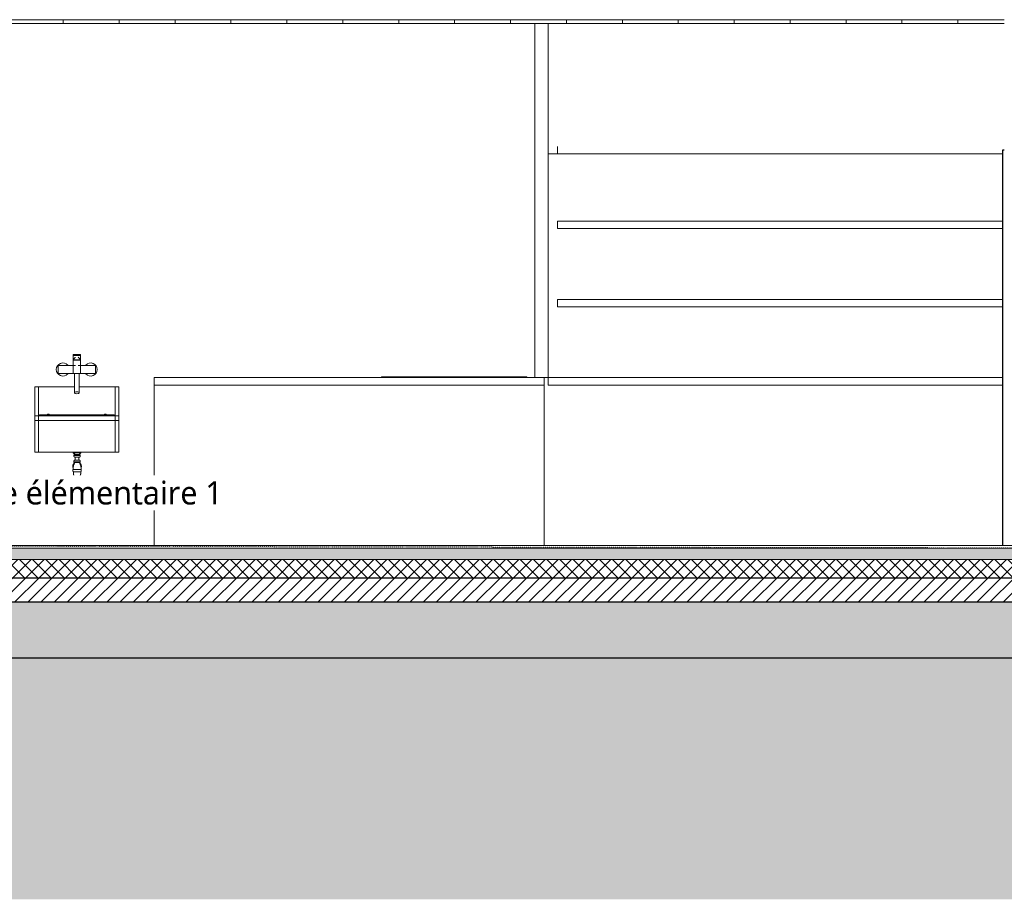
# Model space of a CAD drawing. Header units: millimetres. Extents: x -21851 to 219842, y -3161 to 6433.
# Tile 4 of 81: x 94 to 5376, y -1898 to 2820. Entities that reach past the tile are written whole.
import ezdxf

# ---------------------------------------------------------------- set-up
doc = ezdxf.new("R2010")
doc.units = ezdxf.units.MM
doc.linetypes.add('A-pointilles', pattern=[0.53, 0, -0.53])
for name, color, linetype, lineweight in [('A-AREA-IDEN', 2, 'Continuous', 9), ('A-CLNG', 13, 'Continuous', 13), ('A-CLNG-FNSH', 13, 'Continuous', 13), ('A-CLNG-PATT', 13, 'Continuous', 13), ('A-DOOR', 31, 'Continuous', 25), ('A-FLOR', 192, 'Continuous', 13), ('A-FLOR-FNSH', 192, 'Continuous', 13), ('A-FLOR-MCUT', 51, 'Continuous', 13), ('A-FLOR-PATT', 8, 'Continuous', 13), ('C-TOPO-FNSH', 192, 'A-pointilles', 13), ('C-TOPO-MCUT', 51, 'Continuous', 25), ('C-TOPO-PATT', 8, 'Continuous', 100), ('I-WALL', 2, 'Continuous', 13), ('P-SANR-FIXT', 6, 'Continuous', 13)]:
    doc.layers.add(name, color=color, linetype=linetype, lineweight=lineweight)
doc.styles.add('Trebuchet MS_1', font='trebuc.ttf', dxfattribs={"height": 125})

# ---------------------------------------------------------------- blocks, each defined once
blk = doc.blocks.new('PINT_ plein-vitré - P90 vitré-8161172-COUPE II_50')
at = {"layer": 'A-DOOR', "color": 20}
for p, q in [((5376.3, 2120), (5366.3, 2120)), ((5366.3, 2120), (5366.3, 0)), ((5484.3, 2120), (5474.3, 2120)), ((5484.3, 2120), (5484.3, 0))]:
    blk.add_line(p, q, dxfattribs=at)
blk = doc.blocks.new('evier 1 cuve - 780 x 480 mm-7638799-COUPE II_50')
at = {"layer": 'P-SANR-FIXT', "color": 30}
for p, q in [((2035.3, 905), (2815.3, 905)), ((2035.3, 905), (2035.3, 900)), ((2815.3, 900), (2815.3, 905))]:
    blk.add_line(p, q, dxfattribs=at)
blk = doc.blocks.new('DEVERSOIR MURAL AVEC MITIGEUR - deversoir_mural-7643223-COUPE II_50')
at = {"layer": 'P-SANR-FIXT', "color": 30}
for p, q in [((420.3, 1023.8), (380.3, 1023.8)), ((380.3, 1018.5), (380.3, 1023.8)), ((380.3, 1018.5), (420.3, 1018.5)), ((380.3, 1018.5), (380.3, 996.3)), ((420.3, 1023.8), (420.3, 1018.5)), ((420.3, 996.3), (420.3, 1018.5)), ((300.3, 965.8), (300.3, 921.8)), ((304.1, 965.8), (300.3, 965.8)), ((393.6, 965.8), (304.1, 965.8)), ((380.3, 996.3), (420.3, 996.3)), ((380.3, 993.3), (380.3, 921.8)), ((420.3, 993.3), (380.3, 993.3)), ((496.6, 965.8), (407.1, 965.8)), ((420.3, 921.8), (420.3, 993.3)), ((500.3, 965.8), (496.6, 965.8)), ((500.3, 921.8), (500.3, 965.8)), ((300.3, 921.8), (304.1, 921.8)), ((304.1, 921.8), (393.6, 921.8)), ((388.3, 921.8), (388.3, 896.8)), ((393.5, 921.8), (407.2, 921.8)), ((407.1, 921.8), (496.6, 921.8)), ((412.4, 896.8), (412.4, 921.8)), ((496.6, 921.8), (500.3, 921.8)), ((175.3, 733.8), (175.3, 850)), ((195.3, 850), (175.3, 850)), ((388.3, 850), (195.3, 850)), ((195.3, 850), (195.3, 733.8)), ((388.3, 850.6), (388.3, 818.8)), ((412.4, 818.8), (412.4, 850.6)), ((605.3, 850), (412.4, 850)), ((605.3, 733.8), (605.3, 850)), ((625.3, 850), (605.3, 850)), ((625.3, 850), (625.3, 733.8)), ((175.3, 695), (175.3, 733.8)), ((175.3, 670.7), (175.3, 695)), ((195.3, 695), (175.3, 695)), ((195.3, 733.8), (195.3, 695)), ((195.3, 670.7), (195.3, 695)), ((605.3, 695), (195.3, 695)), ((195.3, 695), (195.3, 670.7)), ((600.3, 701), (200.3, 701)), ((200.3, 701), (200.3, 695)), ((600.3, 695), (600.3, 701)), ((605.3, 695), (605.3, 733.8)), ((605.3, 695), (605.3, 670.7)), ((605.3, 670.7), (605.3, 695)), ((625.3, 695), (605.3, 695)), ((625.3, 733.8), (625.3, 695)), ((625.3, 695), (625.3, 670.7)), ((175.3, 502.8), (175.3, 670.7)), ((195.3, 670.7), (175.3, 670.7)), ((605.3, 670.7), (195.3, 670.7)), ((195.3, 670.7), (195.3, 502.8)), ((605.3, 502.8), (605.3, 670.7)), ((625.3, 670.7), (605.3, 670.7)), ((625.3, 670.7), (625.3, 502.8)), ((175.3, 502.8), (175.3, 500)), ((175.3, 500), (195.3, 500)), ((195.3, 500.6), (195.3, 500.2)), ((195.3, 500), (195.3, 500.5)), ((195.3, 500), (605.3, 500)), ((381.3, 500), (381.3, 496.7)), ((381.3, 496.7), (391.1, 487.5)), ((381.3, 496.7), (401.8, 496.7)), ((401.8, 486.7), (384.8, 486.7)), ((401.8, 483.3), (385.4, 483.3)), ((391.1, 487.5), (391.1, 486.7)), ((401.8, 487.5), (391.1, 487.5)), ((401.8, 496.7), (422.4, 496.7)), ((412.6, 487.5), (401.8, 487.5)), ((418.9, 486.7), (401.8, 486.7)), ((418.3, 483.3), (401.8, 483.3)), ((412.6, 487.5), (422.4, 496.7)), ((412.6, 486.7), (412.6, 487.5)), ((422.4, 496.7), (422.4, 500)), ((605.3, 500.2), (605.3, 500.6)), ((605.3, 500.5), (605.3, 500)), ((605.3, 500), (625.3, 500)), ((625.3, 500), (625.3, 502.8)), ((401.8, 444.5), (384.6, 444.5)), ((401.8, 448.1), (385.2, 448.1)), ((386.8, 444.5), (385.2, 444.5)), ((401.8, 457.3), (387.6, 457.3)), ((401.8, 474), (387.7, 474)), ((391.7, 474), (391.7, 457.3)), ((416, 474), (401.8, 474)), ((416.1, 457.3), (401.8, 457.3)), ((418.5, 448.1), (401.8, 448.1)), ((419.1, 444.5), (401.8, 444.5)), ((412, 457.3), (412, 474)), ((401.8, 407.1), (381.3, 407.1)), ((401.8, 394.2), (382.5, 394.2)), ((422.4, 407.1), (401.8, 407.1)), ((421.2, 394.2), (401.8, 394.2))]:
    blk.add_line(p, q, dxfattribs=at)
at = {"layer": 'P-SANR-FIXT', "color": 30, "flags": 128}
for points in [[(380.3, 993.3), (380.9, 994.7), (381.5, 996), (382.2, 997.2), (382.9, 998.5), (383.6, 999.7), (384.4, 1000.9), (385.3, 1002), (386.2, 1003.1), (387.1, 1004.2), (388.1, 1005.2), (389.2, 1006.2), (390.2, 1007.2), (391.3, 1008.1), (392.5, 1009)], [(407.9, 1009.2), (409, 1008.4), (410.1, 1007.5), (411.2, 1006.5), (412.2, 1005.6), (413.2, 1004.5), (414.2, 1003.5), (415.1, 1002.4), (416, 1001.2), (416.8, 1000), (417.6, 998.8), (418.3, 997.6), (419, 996.3), (419.6, 995.1), (420.2, 993.7), (420.3, 993.3)], [(388.3, 866.8), (388.3, 866.8), (388.3, 866.9), (388.3, 867), (388.3, 867.2), (388.3, 867.4), (388.3, 867.6), (388.3, 868), (388.3, 868.3), (388.3, 868.7), (388.3, 869.2), (388.3, 869.6), (388.3, 870.2), (388.3, 870.8), (388.3, 871.4), (388.3, 872), (388.3, 872.7), (388.3, 873.5), (388.3, 874.2), (388.3, 875), (388.3, 875.9), (388.3, 876.8), (388.3, 877.7), (388.3, 878.6), (388.3, 879.6), (388.3, 880.6), (388.3, 881.6), (388.3, 882.6), (388.3, 883.7), (388.3, 884.8), (388.3, 885.9), (388.3, 887), (388.3, 888.2), (388.3, 889.3), (388.3, 890.5), (388.3, 891.7), (388.3, 892.9), (388.3, 894.1), (388.3, 895.3), (388.3, 896.5), (388.3, 896.8)], [(388.4, 866), (388.3, 866.5), (388.3, 866.8)], [(388.3, 866.8), (388.3, 866.8), (388.3, 866.7), (388.3, 866.6), (388.3, 866.4), (388.3, 866.2), (388.3, 865.9), (388.3, 865.6), (388.3, 865.3), (388.3, 864.9), (388.3, 864.4), (388.3, 863.9), (388.3, 863.4), (388.3, 862.8), (388.3, 862.2), (388.3, 861.5), (388.3, 860.9), (388.3, 860.1), (388.3, 859.3), (388.3, 858.5), (388.3, 857.7), (388.3, 856.8), (388.3, 855.9), (388.3, 855), (388.3, 854), (388.3, 853), (388.3, 852), (388.3, 850.9), (388.3, 850.6)], [(412.4, 866.8), (412.3, 866.3), (412.3, 865.8)], [(412.4, 896.8), (412.4, 895.6), (412.4, 894.4), (412.4, 893.2), (412.4, 892), (412.4, 890.8), (412.4, 889.7), (412.4, 888.5), (412.4, 887.4), (412.4, 886.2), (412.4, 885.1), (412.4, 884), (412.4, 882.9), (412.4, 881.9), (412.4, 880.9), (412.4, 879.8), (412.4, 878.9), (412.4, 877.9), (412.4, 877), (412.4, 876.1), (412.4, 875.3), (412.4, 874.4), (412.4, 873.7), (412.4, 872.9), (412.4, 872.2), (412.4, 871.5), (412.4, 870.9), (412.4, 870.3), (412.4, 869.8), (412.4, 869.3), (412.4, 868.8), (412.4, 868.4), (412.4, 868), (412.4, 867.7), (412.4, 867.5), (412.4, 867.2), (412.4, 867), (412.4, 866.9), (412.4, 866.8), (412.4, 866.8), (412.4, 866.8)], [(412.4, 850.6), (412.4, 851.7), (412.4, 852.7), (412.4, 853.7), (412.4, 854.7), (412.4, 855.7), (412.4, 856.6), (412.4, 857.5), (412.4, 858.3), (412.4, 859.1), (412.4, 859.9), (412.4, 860.7), (412.4, 861.4), (412.4, 862), (412.4, 862.7), (412.4, 863.3), (412.4, 863.8), (412.4, 864.3), (412.4, 864.8), (412.4, 865.2), (412.4, 865.5), (412.4, 865.9), (412.4, 866.1), (412.4, 866.4), (412.4, 866.5), (412.4, 866.7), (412.4, 866.8), (412.4, 866.8), (412.4, 866.8)], [(385.4, 483.3), (385.2, 483.7), (385.1, 484), (385, 484.4), (385, 484.8), (384.9, 485.2), (384.8, 485.6), (384.8, 486), (384.8, 486.4), (384.8, 486.7)], [(387.7, 474), (387.4, 474.2), (387.2, 474.5), (387, 474.7), (386.8, 474.9), (386.6, 475.2), (386.4, 475.4), (386.2, 475.7), (386, 476), (385.8, 476.3), (385.7, 476.5), (385.5, 476.8), (385.4, 477.1), (385.3, 477.4), (385.2, 477.7), (385.1, 478.1), (385, 478.4), (384.9, 478.7), (384.9, 479), (384.8, 479.3), (384.8, 479.7), (384.8, 480), (384.8, 480.3), (384.8, 480.6), (384.8, 481), (384.9, 481.3), (384.9, 481.6), (385, 481.9), (385, 482.2), (385.1, 482.6), (385.2, 482.9), (385.3, 483.2), (385.4, 483.3)], [(418.3, 483.3), (418.4, 483), (418.5, 482.7), (418.6, 482.3), (418.7, 482), (418.8, 481.7), (418.8, 481.4), (418.9, 481.1), (418.9, 480.7), (418.9, 480.4), (418.9, 480.1), (418.9, 479.8), (418.9, 479.4), (418.8, 479.1), (418.8, 478.8), (418.7, 478.5), (418.6, 478.2), (418.5, 477.8), (418.4, 477.5), (418.3, 477.2), (418.2, 476.9), (418.1, 476.6), (417.9, 476.3), (417.8, 476.1), (417.6, 475.8), (417.4, 475.5), (417.2, 475.3), (417, 475), (416.8, 474.8), (416.6, 474.5), (416.3, 474.3), (416.1, 474.1), (416, 474)], [(418.9, 486.7), (418.9, 486.3), (418.9, 486), (418.9, 485.6), (418.8, 485.2), (418.7, 484.8), (418.7, 484.4), (418.6, 484), (418.4, 483.6), (418.3, 483.3)], [(387.5, 442.5), (386.8, 441.9), (386.1, 441.3), (385.4, 440.7), (384.8, 440), (384.2, 439.3), (383.6, 438.6), (383.1, 437.9), (382.6, 437.1), (382.1, 436.3), (381.7, 435.5), (381.2, 434.7), (380.9, 433.9), (380.5, 433), (380.2, 432.2), (379.9, 431.3), (379.7, 430.4), (379.5, 429.5), (379.3, 428.6), (379.1, 427.7), (379, 426.8), (379, 425.9), (379, 425), (379, 424.1), (379, 423.2), (379.1, 422.2), (379.2, 421.3), (379.4, 420.4), (379.6, 419.5), (379.8, 418.6), (380, 417.8), (380.3, 416.9), (380.7, 416), (380.9, 415.4)], [(387.6, 442.4), (386.9, 441.8), (386.2, 441.2), (385.5, 440.6), (384.9, 439.9), (384.3, 439.2), (383.8, 438.5), (383.2, 437.8), (382.7, 437), (382.2, 436.2), (381.8, 435.5), (381.4, 434.6), (381, 433.8), (380.7, 433), (380.3, 432.1), (380.1, 431.3), (379.8, 430.4), (379.6, 429.5), (379.4, 428.6), (379.3, 427.7), (379.2, 426.8), (379.1, 425.9), (379.1, 425), (379.1, 424.1), (379.2, 423.2), (379.2, 422.3), (379.4, 421.4), (379.5, 420.5), (379.7, 419.6), (379.9, 418.7), (380.2, 417.8), (380.5, 417), (380.8, 416.1)], [(380.3, 407.1), (380.3, 410.2), (380.5, 413.3), (380.8, 416.4), (381.2, 419.5), (381.8, 422.6), (382.5, 425.6), (383.3, 428.7), (384.2, 431.6), (385.1, 434.4)], [(385.2, 448.1), (385.1, 448.4), (385, 448.7), (384.9, 449), (384.8, 449.3), (384.7, 449.6), (384.7, 449.9), (384.7, 450.3), (384.6, 450.6), (384.6, 450.9), (384.6, 451.2), (384.6, 451.6), (384.7, 451.9), (384.7, 452.2), (384.8, 452.5), (384.8, 452.8), (384.9, 453.1), (385, 453.4), (385.1, 453.8), (385.2, 454.1), (385.4, 454.4), (385.5, 454.6), (385.6, 454.9), (385.8, 455.2), (386, 455.5), (386.2, 455.7), (386.4, 456), (386.6, 456.3), (386.8, 456.5), (387, 456.7), (387.2, 456.9), (387.5, 457.2), (387.6, 457.3)], [(384.6, 444.5), (384.6, 444.9), (384.6, 445.2), (384.6, 445.5), (384.6, 445.8), (384.7, 446.1), (384.7, 446.4), (384.8, 446.7), (384.8, 447), (384.9, 447.3), (385, 447.6), (385.1, 447.9), (385.2, 448.1)], [(385.1, 434.4), (385.9, 436.5), (386.5, 438.7), (387.1, 440.9), (387.6, 443.1), (387.9, 444.5)], [(415.8, 444.5), (416.3, 442.3), (416.8, 440.1), (417.4, 438), (418.1, 435.8), (418.6, 434.4)], [(416.1, 457.3), (416.3, 457.1), (416.5, 456.9), (416.8, 456.7), (417, 456.4), (417.2, 456.2), (417.4, 455.9), (417.6, 455.7), (417.8, 455.4), (417.9, 455.1), (418.1, 454.8), (418.3, 454.6), (418.4, 454.3), (418.5, 454), (418.6, 453.7), (418.7, 453.4), (418.8, 453), (418.9, 452.7), (419, 452.4), (419, 452.1), (419, 451.8), (419.1, 451.4), (419.1, 451.1), (419.1, 450.8), (419.1, 450.5), (419, 450.2), (419, 449.8), (418.9, 449.5), (418.9, 449.2), (418.8, 448.9), (418.7, 448.6), (418.6, 448.3), (418.5, 448.1)], [(422.7, 415.7), (423, 416.5), (423.4, 417.3), (423.6, 418.2), (423.9, 419.1), (424.1, 420), (424.3, 420.9), (424.4, 421.8), (424.5, 422.7), (424.6, 423.6), (424.6, 424.5), (424.6, 425.4), (424.5, 426.3), (424.5, 427.2), (424.3, 428.1), (424.2, 429), (424, 429.9), (423.8, 430.8), (423.5, 431.7), (423.2, 432.5), (422.9, 433.4), (422.5, 434.2), (422.1, 435), (421.7, 435.8), (421.2, 436.6), (420.8, 437.4), (420.2, 438.1), (419.7, 438.8), (419.1, 439.5), (418.5, 440.2), (417.9, 440.9), (417.2, 441.5), (416.5, 442.1)], [(422.8, 415.6), (423.2, 416.4), (423.5, 417.3), (423.8, 418.2), (424, 419.1), (424.2, 419.9), (424.4, 420.8), (424.6, 421.7), (424.7, 422.7), (424.7, 423.6), (424.7, 424.5), (424.7, 425.4), (424.7, 426.3), (424.6, 427.2), (424.5, 428.1), (424.3, 429), (424.1, 429.9), (423.9, 430.8), (423.7, 431.7), (423.4, 432.6), (423, 433.4), (422.7, 434.3), (422.3, 435.1), (421.8, 435.9), (421.4, 436.7), (420.9, 437.5), (420.4, 438.2), (419.8, 438.9), (419.2, 439.6), (418.6, 440.3), (418, 441), (417.3, 441.6), (416.6, 442.2)], [(418.5, 448.1), (418.6, 447.8), (418.7, 447.5), (418.8, 447.2), (418.9, 446.9), (419, 446.6), (419, 446.3), (419.1, 446), (419.1, 445.7), (419.1, 445.3), (419.1, 445), (419.1, 444.7), (419.1, 444.5)], [(418.6, 434.4), (419.6, 431.5), (420.5, 428.5), (421.3, 425.5), (421.9, 422.4), (422.5, 419.4), (422.9, 416.3), (423.2, 413.2), (423.4, 410.1), (423.4, 407.1)], [(382.5, 394.2), (382.2, 394.6), (381.9, 394.9), (381.6, 395.3), (381.4, 395.7), (381.1, 396), (380.9, 396.4), (380.6, 396.8), (380.4, 397.3), (380.2, 397.7), (380, 398.1), (379.9, 398.5), (379.7, 399), (379.6, 399.4), (379.5, 399.9), (379.4, 400.3), (379.3, 400.8), (379.3, 401.3), (379.3, 401.7), (379.2, 402.2), (379.2, 402.6), (379.3, 403.1), (379.3, 403.6), (379.4, 404), (379.4, 404.5), (379.5, 404.9), (379.7, 405.4), (379.8, 405.8), (379.9, 406.3), (380.1, 406.7), (380.3, 407.1)], [(388.3, 367.3), (387.4, 368.8), (386.7, 370.2), (385.9, 371.7), (385.3, 373.2), (384.7, 374.8), (384.1, 376.3), (383.7, 377.9), (383.3, 379.5), (382.9, 381.1), (382.7, 382.8), (382.4, 384.4), (382.3, 386), (382.2, 387.7), (382.2, 389.3), (382.3, 391), (382.4, 392.6), (382.5, 394.2)], [(421.2, 394.2), (421.3, 392.6), (421.5, 390.9), (421.5, 389.3), (421.5, 387.6), (421.4, 386), (421.3, 384.3), (421, 382.7), (420.8, 381.1), (420.4, 379.5), (420, 377.9), (419.5, 376.3), (419, 374.7), (418.4, 373.2), (417.7, 371.7), (417, 370.2), (416.2, 368.7), (415.4, 367.3)], [(423.4, 407.1), (423.6, 406.7), (423.8, 406.3), (423.9, 405.8), (424.1, 405.4), (424.2, 404.9), (424.3, 404.5), (424.3, 404), (424.4, 403.6), (424.4, 403.1), (424.5, 402.6), (424.5, 402.2), (424.4, 401.7), (424.4, 401.2), (424.4, 400.8), (424.3, 400.3), (424.2, 399.9), (424.1, 399.4), (424, 399), (423.8, 398.5), (423.7, 398.1), (423.5, 397.7), (423.3, 397.2), (423.1, 396.8), (422.8, 396.4), (422.6, 396), (422.3, 395.6), (422.1, 395.3), (421.8, 394.9), (421.5, 394.6), (421.2, 394.2)], [(400.2, 360.6), (399.7, 360.6), (399.1, 360.7), (398.6, 360.7), (398, 360.8), (397.5, 360.9), (396.9, 361), (396.4, 361.2), (395.8, 361.3), (395.3, 361.5), (394.8, 361.7), (394.3, 362), (393.8, 362.2), (393.3, 362.5), (392.8, 362.8), (392.3, 363.1), (391.9, 363.4), (391.4, 363.8), (391, 364.1), (390.6, 364.5), (390.2, 364.9), (389.8, 365.3), (389.4, 365.7), (389.1, 366.2), (388.7, 366.6), (388.4, 367.1), (388.3, 367.3)], [(400.2, 360.6), (400.2, 360.6), (400.3, 360.6), (400.3, 360.6), (400.3, 360.6), (400.3, 360.6), (400.3, 360.6), (400.3, 360.6), (400.3, 360.6), (400.3, 360.6), (400.4, 360.6), (400.4, 360.6), (400.4, 360.6), (400.5, 360.6), (400.5, 360.6), (400.5, 360.6), (400.6, 360.6), (400.6, 360.6), (400.6, 360.6), (400.7, 360.6), (400.7, 360.6), (400.8, 360.6), (400.8, 360.6), (400.9, 360.6), (400.9, 360.6), (401, 360.6), (401, 360.6), (401.1, 360.6), (401.2, 360.6), (401.2, 360.6), (401.3, 360.6), (401.3, 360.6), (401.4, 360.6), (401.5, 360.6), (401.5, 360.6), (401.6, 360.6), (401.6, 360.6), (401.7, 360.6), (401.8, 360.6), (401.8, 360.6), (401.8, 360.6)], [(401.8, 360.6), (401.8, 360.6), (401.7, 360.6), (401.7, 360.6), (401.6, 360.6), (401.5, 360.6), (401.5, 360.6), (401.4, 360.6), (401.3, 360.6), (401.3, 360.6), (401.2, 360.6), (401.2, 360.6), (401.1, 360.6), (401.1, 360.6), (401, 360.6), (400.9, 360.6), (400.9, 360.6), (400.8, 360.6), (400.8, 360.6), (400.7, 360.6), (400.7, 360.6), (400.7, 360.6), (400.6, 360.6), (400.6, 360.6), (400.5, 360.6), (400.5, 360.6), (400.5, 360.6), (400.4, 360.6), (400.4, 360.6), (400.4, 360.6), (400.4, 360.6), (400.3, 360.6), (400.3, 360.6), (400.3, 360.6), (400.3, 360.6), (400.3, 360.6), (400.3, 360.6), (400.3, 360.6), (400.2, 360.6), (400.2, 360.6)], [(403.5, 360.6), (403.5, 360.6), (403.4, 360.6), (403.4, 360.6), (403.4, 360.6), (403.4, 360.6), (403.4, 360.6), (403.4, 360.6), (403.4, 360.6), (403.4, 360.6), (403.3, 360.6), (403.3, 360.6), (403.3, 360.6), (403.2, 360.6), (403.2, 360.6), (403.2, 360.6), (403.1, 360.6), (403.1, 360.6), (403.1, 360.6), (403, 360.6), (403, 360.6), (402.9, 360.6), (402.9, 360.6), (402.8, 360.6), (402.8, 360.6), (402.7, 360.6), (402.7, 360.6), (402.6, 360.6), (402.5, 360.6), (402.5, 360.6), (402.4, 360.6), (402.4, 360.6), (402.3, 360.6), (402.2, 360.6), (402.2, 360.6), (402.1, 360.6), (402.1, 360.6), (402, 360.6), (401.9, 360.6), (401.9, 360.6), (401.8, 360.6)], [(401.8, 360.6), (401.9, 360.6), (402, 360.6), (402, 360.6), (402.1, 360.6), (402.2, 360.6), (402.2, 360.6), (402.3, 360.6), (402.4, 360.6), (402.4, 360.6), (402.5, 360.6), (402.5, 360.6), (402.6, 360.6), (402.6, 360.6), (402.7, 360.6), (402.8, 360.6), (402.8, 360.6), (402.9, 360.6), (402.9, 360.6), (403, 360.6), (403, 360.6), (403, 360.6), (403.1, 360.6), (403.1, 360.6), (403.2, 360.6), (403.2, 360.6), (403.2, 360.6), (403.3, 360.6), (403.3, 360.6), (403.3, 360.6), (403.3, 360.6), (403.4, 360.6), (403.4, 360.6), (403.4, 360.6), (403.4, 360.6), (403.4, 360.6), (403.4, 360.6), (403.4, 360.6), (403.5, 360.6), (403.5, 360.6)], [(415.4, 367.3), (415.1, 366.9), (414.8, 366.4), (414.5, 366), (414.1, 365.5), (413.7, 365.1), (413.4, 364.7), (412.9, 364.3), (412.5, 363.9), (412.1, 363.6), (411.6, 363.3), (411.2, 362.9), (410.7, 362.6), (410.2, 362.4), (409.7, 362.1), (409.2, 361.9), (408.7, 361.6), (408.2, 361.4), (407.6, 361.3), (407.1, 361.1), (406.5, 361), (406, 360.9), (405.4, 360.8), (404.9, 360.7), (404.3, 360.7), (403.8, 360.6), (403.5, 360.6)]]:
    blk.add_lwpolyline(points, dxfattribs=at)
at = {"layer": 'P-SANR-FIXT', "color": 30}
for centre, radius, start, end in [((325.3, 943.8), 35, 40.5379, 180), ((475.3, 943.8), 35, 360, 139.4621), ((325.3, 943.8), 35, 180, 319.4621), ((475.3, 943.8), 35, 220.5379, 360), ((247.8, 697), 7.5, 32.4121, 147.5879), ((552.8, 697), 7.5, 32.2089, 147.8535), ((401.8, 424.7), 22.8, 130.5876, 202.1932), ((401.8, 424.7), 22.8, 338.1642, 49.3599)]:
    blk.add_arc(centre, radius, start, end, dxfattribs=at)
for start_param, end_param in [(0, 3.141593), (3.141593, 6.283185)]:
    blk.add_ellipse((400.3, 818.8), major_axis=(12, 0), ratio=0.461934, start_param=start_param, end_param=end_param, dxfattribs=at)

msp = doc.modelspace()

# ---------------------------------------------------------------- hatches: boundary and pattern name
at = {"layer": 'A-CLNG-PATT'}
h = msp.add_hatch(dxfattribs=at)
h.set_pattern_fill('FP_21', color=30, style=0, pattern_type=2)
h.set_pattern_definition([(90, (-4172.92, 3183.1), (-300, 2e-14), [])])
h.paths.add_polyline_path([(5301.6, 2800), (5376.3, 2800), (5376.3, 2820), (-4261, 2820), (-4261, 2800), (5071.4, 2800)])
at = {"layer": 'A-FLOR-PATT'}
h = msp.add_hatch(dxfattribs=at)
h.set_pattern_fill('FP_12', color=30, style=0, pattern_type=2)
h.set_pattern_definition([(0, (-4172.917, 3183.113), (203.2, 50.8), [16.764, -135.636, 16.764, -135.636, -812.8]), (0, (-4172.917, 3183.113), (203.2, 50.8), [-304.8, 16.764, -288.036, 16.764, -135.636, -355.6]), (0, (-4172.917, 3183.113), (203.2, 50.8), [-762, 16.764, -84.836, 16.764, -237.236]), (120, (-4096.717, 3208.513), (-145.59409, 150.57636), [16.764, -135.636, 16.764, -135.636, -812.8]), (120, (-4096.717, 3208.513), (-145.59409, 150.57636), [-304.8, 16.764, -288.036, 16.764, -135.636, -355.6]), (120, (-4096.717, 3208.513), (-145.59409, 150.57636), [-762, 16.764, -84.836, 16.764, -237.236]), (240, (-4071.317, 3310.113), (-57.60591, -201.37636), [16.764, -135.636, 16.764, -135.636, -812.8]), (240, (-4071.317, 3310.113), (-57.60591, -201.37636), [-304.8, 16.764, -288.036, 16.764, -135.636, -355.6]), (240, (-4071.317, 3310.113), (-57.60591, -201.37636), [-762, 16.764, -84.836, 16.764, -237.236])])
h.paths.add_polyline_path([(-4261, -75), (13081.7, -75), (13081.7, -15), (-4261, -15), (-4261, -38.8)])
h = msp.add_hatch(dxfattribs=at)
h.set_pattern_fill('FP_13', color=30, angle=-225, style=0, pattern_type=2)
h.set_pattern_definition([(225, (8715.084, 9e-13), (35.35534, -35.35534), []), (315, (8715.084, 9e-13), (35.35534, 35.35534), [])])
h.paths.add_polyline_path([(8983.3, -175), (13144.7, -175), (13144.7, -75), (-4324, -75), (-4324, -175), (8523.1, -175)])
h = msp.add_hatch(dxfattribs=at)
h.set_pattern_fill('FP_14', color=30, angle=-225, style=0, pattern_type=2)
h.set_pattern_definition([(225, (8715.084, 9e-13), (35.35534, -35.35534), [])])
h.paths.add_polyline_path([(13157.2, -305), (13157.2, -175), (-4336.5, -175), (-4336.5, -305), (13125.2, -305)])
h = msp.add_hatch(dxfattribs=at)
h.set_pattern_fill('FP_11', color=30, angle=-41.9872, style=0, pattern_type=2)
h.set_pattern_definition([(48.0128, (8625.084, -125), (1000.000123, 1125.000363), [16.817, -1664.886]), (4.9698, (8636.334, -112.4997), (-1500.0002544, -125.0019374), [28.859, -2856.991]), (312.5108, (8665.0844, -110), (-1250.0084237, 1374.992711), [20.349, -2014.504]), (87.2738, (8713.834, -78.75), (-124.9955135, -2500.0002372), [26.28, -2601.695]), (112.8338, (8715.084, -52.5005), (625.0042988, -1499.9985455), [25.769, -2551.172]), (177.2738, (8705.084, -28.75), (2500.0002372, -124.9955135), [26.28, -2601.695]), (217.6938, (8678.834, -27.4997), (1625.0092492, 1249.9871502), [34.754, -3440.606]), (252.2558, (8651.3336, -48.75), (-874.977428, -2750.0070075), [32.811, -3248.29]), (301.4298, (8641.334, -79.9995), (1000.0070216, -1624.9956933), [26.369, -2610.509]), (355.2368, (8655.084, -102.5), (-1375.000835, 124.989706), [30.104, -1475.095]), (42.3978, (8685.0845, -105), (1499.9912593, 1375.0101043), [38.931, -3854.172]), (318.8141, (8590.084, -77.5), (875.000274, -749.999582), [13.288, -1315.48]), (351.4688, (8600.084, -86.2506), (-1624.9983925, 250.0125126), [25.28, -2502.689]), (44.9998, (8625.08, -90), (0.00044, 124.9995), [17.678, -159.099]), (23.1988, (8633.834, -105), (-624.999455, -250.002774), [9.52, -942.452]), (111.8018, (8642.584, -101.25), (125.00263, -374.999556), [13.463, -659.683]), (210.9638, (8637.584, -88.75), (-375.00016, -250.000118), [21.866, -707.003]), (341.5648, (8618.834, -100), (-249.99932, 125.00056), [15.811, -379.473]), (196.3898, (8715.084, -101.25), (-1249.9981067, -375.0054432), [22.15, -2192.856]), (250.3458, (8693.834, -107.5), (500.008526, 1374.996549), [18.583, -1839.676]), (113.1988, (8618.834, -125), (250.002774, -624.999455), [19.039, -932.932]), (163.6108, (8611.334, -107.5), (1250.0020337, -374.9923533), [22.15, -2192.856]), (159.4438, (8715.084, -23.75), (624.999753, -250.001696), [21.36, -1046.641]), (114.7748, (8695.084, -16.25), (624.991955, -1375.003089), [17.897, -1771.83]), (246.8018, (8617.584, -0.0003), (-249.99623, -625.002073), [19.039, -932.932]), (197.3538, (8610.084, -17.4995), (1625.0015577, 499.993372), [20.954, -2074.428]), (249.4438, (8678.834, -0.0005), (250.001696, 624.999753), [10.68, -1057.321]), (281.3098, (8625.084, 0.0001), (124.999346, -500.000337), [6.374, -631.004]), (345.9638, (8626.334, -6.25), (-374.999704, 124.999666), [25.769, -489.619]), (6.0088, (8651.334, -12.4997), (-1250.0000584, -124.9952635), [23.881, -2364.24]), (123.6898, (8637.584, -77.5), (124.99858, -250.00063), [18.028, -432.666]), (173.1568, (8627.5837, -62.5), (-2124.998503, 250.016252), [31.474, -3115.945]), (240.9458, (8596.334, -58.75), (499.993725, 875.00349), [12.87, -1274.084]), (269.9998, (8590.08, -70), (124.9996, -125.0004), [7.5, -117.5]), (300.2568, (8653.834, -16.25), (-500.0052535, 874.996942), [17.365, -1719.19]), (228.0128, (8662.584, -31.25), (-1000.000123, -1125.000363), [33.634, -1648.069]), (179.9998, (8640.08, -56.25), (-125.0004, -124.9996), [32.5, -92.5]), (145.3048, (8607.5835, -56.25), (1249.99914, -875.0012817), [19.764, -1956.659]), (74.0548, (8591.334, -45), (124.998327, 500.000298), [18.2, -891.813]), (27.6458, (8596.334, -27.5005), (2375.0040554, 1249.9930693), [29.633, -2933.684]), (355.4258, (8622.5843, -13.75), (1624.9994053, -125.0079832), [31.35, -3103.634])])
h.paths.add_polyline_path([(5761.8, -605), (13157.2, -605), (13157.2, -305), (-4336.5, -305), (-4336.5, -605), (4841.3, -605)])
at = {"layer": 'C-TOPO-PATT', "lineweight": 13}
h = msp.add_hatch(dxfattribs=at)
h.set_pattern_fill('FP_24', color=256, style=0, pattern_type=2)
h.set_pattern_definition([(45, (-1315.42, 6040.61), (213.84253, 356.40374), [1612.9, -806.45]), (135, (-1315.42, 6040.61), (213.84253, -356.40374), [1612.9, -806.45])])
h.paths.add_polyline_path([(-20872, -1897.9), (37056.3, -1897.9), (37056.3, -420.7), (36278.2, -409.8), (30079, -223), (29232.7, -204.3), (28440.7, -195.4), (26931.6, -194.8), (24101.2, -144), (19338.1, -86.5), (19212.1, -85), (18727.3, -65.8), (16691.9, -34.2), (14390.8, -20), (13157.2, -20), (13157.2, -605), (-4336.5, -605), (-4336.5, -3.9), (-7469.4, -5.5), (-7814.5, -4.1), (-8117.7, -3.1), (-8392.8, 2.5), (-11451.9, 9.3), (-12540.3, -2.9), (-13452.2, 38.7), (-14487.7, 80.8), (-17045.4, 37), (-17824.2, -13.1), (-19805.4, 25.3), (-21390.9, 54.5), (-21851.1, 62.8), (-21851.1, -1897.9), (-21667.7, -1897.9)])

# ---------------------------------------------------------------- linework, layer by layer
at = {"layer": 'A-CLNG', "color": 30}
msp.add_line((5376.3, 2820), (-4261, 2820), dxfattribs=at)
at = {"layer": 'A-CLNG-FNSH', "color": 30}
msp.add_line((-4261, 2800), (5376.3, 2800), dxfattribs=at)
at = {"layer": 'A-FLOR', "color": 30}
for p, q in [((2979.3, 2140), (2979.3, 2100)), ((5366.3, 2100), (2979.3, 2100)), ((2979.3, 1740), (5366.3, 1740)), ((2979.3, 1740), (2979.3, 1700)), ((5366.3, 1700), (2979.3, 1700)), ((2979.3, 1320), (5366.3, 1320)), ((2979.3, 1320), (2979.3, 1280)), ((5366.3, 1280), (2979.3, 1280)), ((815.3, 900), (2908.3, 900)), ((815.3, 900), (815.3, 860)), ((2929.3, 900), (5366.3, 900)), ((2929.3, 900), (2929.3, 860))]:
    msp.add_line(p, q, dxfattribs=at)
at = {"layer": 'A-FLOR-FNSH', "color": 30}
msp.add_line((13081.7, 0), (-2816.1, 0), dxfattribs=at)
at = {"layer": 'A-FLOR-FNSH', "color": 20, "lineweight": 25}
for p, q in [((13157.2, -175), (-4336.5, -175)), ((13157.2, -305), (-4336.5, -305))]:
    msp.add_line(p, q, dxfattribs=at)
at = {"layer": 'A-FLOR-MCUT', "color": 30}
for p, q in [((6480.1, -15), (-4261, -15)), ((13081.7, -75), (-4324, -75))]:
    msp.add_line(p, q, dxfattribs=at)
at = {"layer": 'C-TOPO-FNSH', "color": 40}
msp.add_line((5904, -13.3), (-3903.8, 1.7), dxfattribs=at)
at = {"layer": 'C-TOPO-MCUT'}
msp.add_line((13157.2, -605), (-4336.5, -605), dxfattribs=at)
at = {"layer": 'I-WALL', "color": 30}
for p, q in [((2858.3, 900), (2858.3, 2800)), ((2929.3, 2800), (2929.3, 900)), ((2929.3, 2100), (2979.3, 2100)), ((2929.3, 900), (2858.3, 900)), ((2908.3, 900), (2908.3, 0)), ((2908.3, 860), (815.3, 860)), ((815.3, 860), (815.3, 0)), ((5366.3, 860), (2929.3, 860))]:
    msp.add_line(p, q, dxfattribs=at)

# ---------------------------------------------------------------- block references
at = {"layer": 'A-DOOR', "color": 20}
msp.add_blockref('PINT_ plein-vitré - P90 vitré-8161172-COUPE II_50', (0, 0), dxfattribs=at)
at = {"layer": 'P-SANR-FIXT', "color": 30}
for name in ['DEVERSOIR MURAL AVEC MITIGEUR - deversoir_mural-7643223-COUPE II_50', 'evier 1 cuve - 780 x 480 mm-7638799-COUPE II_50']:
    msp.add_blockref(name, (0, 0), dxfattribs=at)

# ---------------------------------------------------------------- next in the draw order: texts
at = {"layer": 'A-AREA-IDEN', "insert": (-400.4, 344.8), "char_height": 125, "width": 1992.193, "attachment_point": 1, "style": 'Trebuchet MS_1', "bg_fill": 3, "box_fill_scale": 1.25, "bg_fill_color": 256, "bg_fill_true_color": 13158600, "bg_fill_transparency": 0}
msp.add_mtext('Classe élémentaire 1', dxfattribs=at)

doc.saveas('drawing.dxf')
